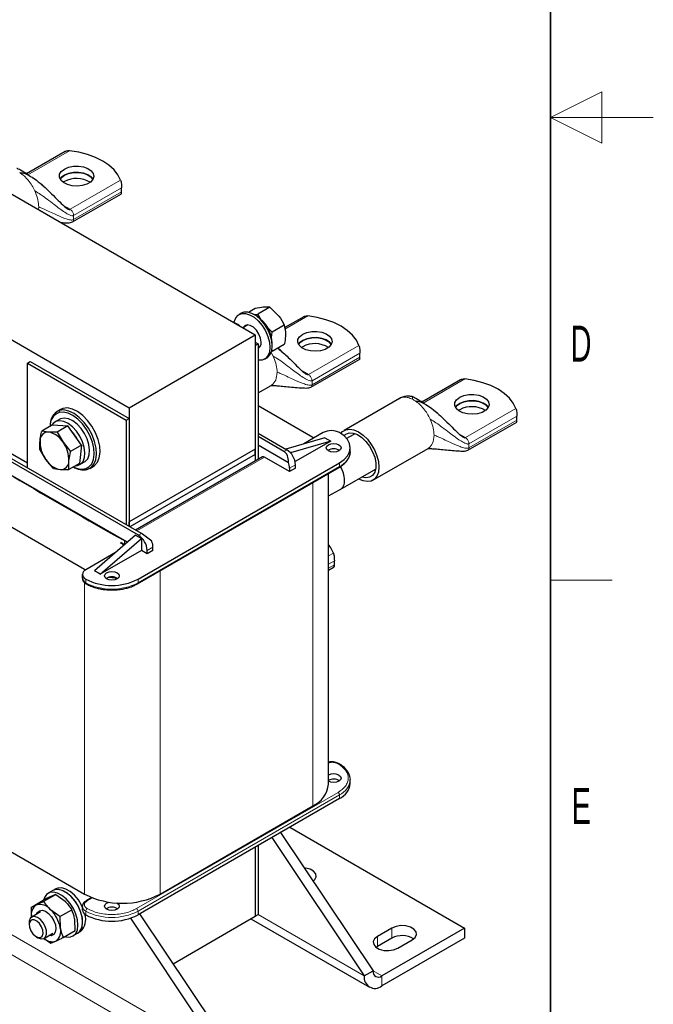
# Model space of a CAD drawing. Header units: millimetres. Extents: x 5 to 418, y 2 to 292.
# Tile 17 of 20: x 356 to 418, y 61 to 157. Entities that reach past the tile are written whole.
import ezdxf

# ---------------------------------------------------------------- set-up
doc = ezdxf.new("R2010")
doc.units = ezdxf.units.MM
doc.layers.add('SLD-0', color=7, linetype='Continuous')
doc.styles.add('SLDTEXTSTYLE0', font='TXT', dxfattribs={"width": 0.605})

msp = doc.modelspace()

# ---------------------------------------------------------------- linework, layer by layer
at = {"color": 7, "linetype": 'Continuous', "lineweight": 25}
for p, q in [((331.191, 153.8598), (379.2743, 126.102)), ((318.9156, 146.7734), (366.9989, 119.0155)), ((360.7865, 143.9447), (357.0115, 141.7654)), ((360.6915, 141.0233), (360.5654, 140.9418)), ((366.2607, 140.0039), (366.2607, 140.4068)), ((361.4941, 137.0854), (366.2393, 139.8247)), ((379.2611, 128.6691), (378.6103, 128.2935)), ((380.6753, 128.7956), (379.5137, 128.125)), ((380.6753, 128.7956), (380.0945, 128.8053)), ((380.6753, 128.7956), (381.5087, 127.9889)), ((377.9112, 128.2009), (377.6849, 128.0703)), ((379.3876, 127.9463), (379.1614, 128.0769)), ((379.1762, 128.0684), (379.5137, 128.125)), ((379.8455, 127.5694), (379.5137, 128.125)), ((383.9795, 127.8703), (382.1323, 126.8039)), ((378.5576, 127.073), (378.0749, 126.7943)), ((380.9279, 126.3658), (380.4236, 126.8539)), ((382.0895, 127.0363), (380.9279, 126.3658)), ((366.9989, 119.0155), (379.2743, 126.102)), ((379.2743, 126.102), (379.2743, 114.997)), ((380.8495, 125.8493), (380.9279, 126.3658)), ((379.2743, 125.3834), (379.5571, 125.2201)), ((379.2743, 125.0568), (379.5571, 125.2201)), ((379.2743, 125.0568), (379.2743, 113.8259)), ((379.5571, 125.2201), (379.5571, 113.9892)), ((379.5571, 124.8787), (379.7575, 124.9944)), ((382.0895, 125.1506), (380.9279, 124.48)), ((380.9289, 125.0152), (380.9289, 125.2765)), ((383.8846, 124.9489), (383.7584, 124.8673)), ((380.1847, 123.74), (380.411, 123.8706)), ((384.6871, 121.0109), (389.4323, 123.7503)), ((389.4538, 123.9295), (389.4538, 124.3324)), ((357.0994, 123.3587), (357.3822, 123.522)), ((357.0994, 113.1683), (357.0994, 123.3587)), ((357.0994, 123.3587), (366.716, 117.8071)), ((357.3822, 123.522), (366.9989, 117.9704)), ((399.2531, 121.7384), (395.4781, 119.5591)), ((379.5571, 120.459), (380.8193, 121.1876)), ((380.8093, 121.1991), (380.859, 121.2121)), ((393.2931, 119.9056), (387.9153, 116.8011)), ((357.0994, 113.6254), (347.7656, 119.0137)), ((360.3078, 118.8469), (359.9684, 118.651)), ((360.5591, 118.9522), (360.3078, 118.8469)), ((366.9989, 119.0155), (366.9989, 107.9106)), ((384.8604, 116.1316), (379.5571, 119.1931)), ((399.1581, 118.817), (399.032, 118.7355)), ((360.2553, 117.8928), (359.8027, 117.6316)), ((366.716, 117.8071), (366.9989, 117.9704)), ((366.9989, 117.9704), (366.9989, 107.4535)), ((404.7273, 117.7976), (404.7273, 118.2005)), ((359.545, 117.3475), (358.4933, 116.7403)), ((359.545, 117.3475), (361.0402, 117.2424)), ((361.0402, 117.2424), (359.9885, 116.6353)), ((362.3564, 115.3664), (361.0402, 117.2424)), ((366.716, 117.8071), (366.716, 107.6168)), ((399.9607, 114.8791), (404.7059, 117.6184)), ((359.1613, 116.6418), (358.4933, 116.7403)), ((359.9885, 116.6353), (359.1613, 116.6418)), ((359.9885, 116.6353), (360.5669, 115.6513)), ((379.5571, 116.5319), (382.329, 114.9318)), ((382.0461, 114.7685), (379.5571, 116.2054)), ((386.0483, 116.099), (382.2341, 114.9866)), ((385.8786, 116.5889), (383.9904, 115.4988)), ((384.9717, 116.0653), (384.8604, 116.1316)), ((386.0483, 116.099), (386.614, 115.7725)), ((388.8052, 116.3911), (388.1617, 116.0196)), ((358.8927, 113.9853), (358.3143, 114.9693)), ((360.5669, 115.6513), (361.3047, 114.7592)), ((362.3564, 115.3664), (361.3047, 114.7592)), ((362.3564, 115.3664), (362.1774, 113.5954)), ((379.2743, 114.997), (366.9989, 107.9106)), ((379.2743, 114.4744), (379.2743, 114.997)), ((379.5571, 115.3889), (382.4981, 113.6911)), ((386.614, 115.7725), (382.6916, 114.6285)), ((386.614, 115.7725), (383.141, 113.7675)), ((388.517, 114.7601), (388.517, 115.1193)), ((390.7151, 111.9512), (396.0928, 115.0557)), ((396.0828, 115.0672), (396.1325, 115.0802)), ((367.904, 106.6044), (354.3275, 114.4419)), ((368.1868, 106.7677), (354.6104, 114.6052)), ((379.2743, 114.4744), (367.0556, 107.4207)), ((379.9794, 114.2329), (367.6173, 107.0965)), ((379.2743, 114.4744), (379.2743, 113.8259)), ((382.6118, 112.8089), (380.1794, 114.2131)), ((359.6304, 113.0933), (358.8927, 113.9853)), ((359.6304, 113.0933), (360.2984, 112.9948)), ((362.1774, 113.5954), (361.1256, 112.9882)), ((362.2025, 113.4746), (362.6551, 113.7358)), ((363.1682, 113.1083), (363.5076, 113.3042)), ((367.8201, 101.8835), (387.4211, 113.199)), ((367.8616, 102.3344), (387.4626, 113.6498)), ((383.1775, 113.1355), (382.6118, 112.8089)), ((382.6118, 113.1355), (382.6118, 112.8089)), ((383.1775, 113.1355), (383.1775, 113.4621)), ((366.8274, 105.9194), (354.6104, 112.9722)), ((360.2984, 112.9948), (361.1256, 112.9882)), ((386.3834, 82.3925), (386.3834, 112.5999)), ((387.5433, 111.0439), (390.805, 112.9269)), ((386.3834, 110.442), (387.4797, 111.0119)), ((351.7961, 109.584), (362.6572, 103.314)), ((366.9989, 107.4535), (366.9989, 107.9106)), ((367.6211, 106.6044), (363.6189, 103.1508)), ((367.6211, 106.6044), (368.1868, 106.2778)), ((364.1846, 102.8242), (368.1868, 106.2778)), ((368.1868, 106.2778), (368.1868, 105.1347)), ((369.3182, 105.1347), (369.3182, 105.4613)), ((365.6769, 104.9266), (362.7704, 103.2488)), ((368.1868, 105.1347), (364.1846, 102.8242)), ((368.7525, 104.8081), (368.1868, 105.1347)), ((369.3182, 105.1347), (368.7525, 104.8081)), ((368.7525, 104.8081), (368.7525, 105.1347)), ((386.3834, 103.2229), (386.9433, 103.5461)), ((386.9648, 103.7253), (386.9648, 104.1282)), ((362.4423, 102.7916), (362.4423, 102.4323)), ((362.6572, 103.314), (362.7721, 103.2497)), ((364.1846, 102.8242), (363.6189, 103.1508)), ((367.8201, 101.8835), (367.8177, 101.8822)), ((388.517, 82.4577), (388.517, 82.817)), ((387.4626, 80.9882), (367.8616, 69.6728)), ((370.0112, 71.6975), (384.8604, 80.2698)), ((351.7961, 77.9675), (362.6572, 71.6975)), ((381.7293, 77.6784), (390.7294, 64.2254)), ((382.6383, 78.2032), (399.6389, 68.3889)), ((380.8808, 77.1886), (389.8809, 63.7355)), ((379.2743, 76.2612), (379.2743, 69.532)), ((379.5571, 76.4244), (379.5571, 69.6953)), ((384.9132, 72.9607), (384.8602, 72.9984)), ((359.5764, 72.036), (359.1239, 71.7747)), ((359.8593, 72.1993), (359.5764, 72.036)), ((357.4848, 70.4379), (358.6464, 71.1085)), ((358.7027, 70.9911), (359.8643, 71.6617)), ((359.8643, 71.6617), (360.7661, 70.992)), ((363.3634, 71.3564), (362.8118, 71.038)), ((357.5123, 69.4786), (357.4848, 70.4379)), ((358.3744, 69.9564), (357.5215, 69.4641)), ((360.2537, 69.5059), (359.3519, 70.1756)), ((360.2537, 69.5059), (361.4153, 70.1765)), ((362.4423, 70.4892), (362.4429, 70.5095)), ((362.4423, 70.4892), (362.4423, 70.1299)), ((360.2537, 69.5059), (360.294, 68.4138)), ((361.7486, 68.1381), (361.7083, 69.2302)), ((376.1913, 55.8327), (367.1464, 69.3527)), ((377.0398, 56.3225), (368.0397, 69.7756)), ((371.2873, 64.9212), (379.2743, 69.532)), ((378.854, 69.2894), (390.378, 62.6367)), ((379.2743, 69.532), (379.5571, 69.6953)), ((357.2729, 68.9147), (357.2729, 68.7143)), ((360.587, 67.4675), (361.7486, 68.1381)), ((361.9762, 67.8789), (362.2591, 68.0422)), ((392.5679, 68.3889), (391.1537, 67.5725)), ((399.6389, 68.3889), (391.5779, 63.7354)), ((399.6389, 68.3889), (399.6389, 67.409)), ((357.9478, 67.5452), (358.1213, 67.445)), ((358.7214, 67.3856), (359.5743, 67.8779)), ((358.7224, 67.3862), (359.3691, 66.9143)), ((361.5237, 67.6177), (361.9762, 67.8789)), ((392.5679, 67.409), (391.1537, 66.5926)), ((399.6389, 67.409), (391.5779, 62.7555)), ((393.1336, 66.4295), (394.5478, 67.2459)), ((391.1537, 66.5926), (391.0302, 66.5111)), ((389.8809, 63.7355), (390.7294, 64.2254))]:
    msp.add_line(p, q, dxfattribs=at)
at = {"color": 7, "linetype": 'Continuous', "lineweight": 18}
for p, q in [((361.2057, 144.0199), (357.1499, 141.6786)), ((361.2478, 138.3185), (366.1649, 141.157)), ((357.889, 139.9575), (357.8244, 140.104)), ((366.2607, 140.4068), (361.5966, 137.7143)), ((366.2607, 140.0039), (361.5966, 137.3114)), ((358.157, 138.2927), (358.2025, 138.5419)), ((360.6246, 138.6782), (361.2478, 138.3185)), ((361.5741, 137.8699), (361.5966, 137.7143)), ((361.5966, 137.7143), (361.5966, 137.3114)), ((384.3988, 127.9455), (382.16, 126.6531)), ((384.4409, 122.244), (389.3579, 125.0826)), ((381.0175, 124.0296), (380.8229, 124.3888)), ((381.0821, 123.8831), (381.0175, 124.0296)), ((389.4538, 124.3324), (384.7897, 121.6398)), ((389.4538, 123.9295), (384.7897, 121.237)), ((383.8177, 122.6038), (384.4409, 122.244)), ((384.7671, 121.7955), (384.7897, 121.6398)), ((399.6723, 121.8136), (395.6165, 119.4723)), ((384.7897, 121.6398), (384.7897, 121.237)), ((360.5591, 118.9522), (360.2197, 118.7563)), ((399.7144, 116.1122), (404.6315, 118.9507)), ((360.174, 118.5471), (360.2197, 118.7563)), ((396.3556, 117.7512), (396.291, 117.8977)), ((404.7273, 118.2005), (400.0632, 115.508)), ((404.7273, 117.7976), (400.0632, 115.1051)), ((399.0912, 116.4719), (399.7144, 116.1122)), ((400.0407, 115.6636), (400.0632, 115.508)), ((400.0632, 115.508), (400.0632, 115.1051)), ((380.1794, 114.2131), (367.7345, 107.0288)), ((382.329, 114.9318), (382.0461, 114.7685)), ((362.7364, 113.0815), (362.9169, 113.003)), ((387.4626, 113.2905), (367.8616, 101.9751)), ((383.1775, 113.4621), (382.6118, 113.1355)), ((387.4626, 113.6498), (387.4626, 113.2905)), ((384.8604, 111.7207), (384.8604, 80.2698)), ((367.904, 106.6044), (368.1868, 106.7677)), ((366.1849, 105.7584), (366.1849, 105.9217)), ((366.5334, 105.7283), (366.5334, 106.0875)), ((366.5762, 105.7027), (366.5334, 105.7283)), ((369.3182, 105.4613), (368.7525, 105.1347)), ((386.3834, 104.5982), (386.8689, 104.8784)), ((386.9648, 104.1282), (386.3834, 103.7926)), ((386.9648, 103.7253), (386.3834, 103.3898)), ((362.6572, 103.314), (362.6572, 103.1724)), ((370.0112, 103.1484), (370.0112, 71.6975)), ((362.6572, 102.0066), (362.6572, 71.6975)), ((362.7704, 102.3344), (362.7704, 101.9751)), ((367.8616, 101.9751), (367.8616, 102.3344)), ((376.1913, 55.8327), (307.4605, 95.5101)), ((375.3427, 54.363), (306.612, 94.0404)), ((387.3211, 81.5924), (367.7201, 70.277)), ((367.8616, 70.032), (387.4626, 81.3474)), ((387.4626, 81.3474), (387.4626, 80.9882)), ((362.9118, 71.0281), (363.433, 71.3289)), ((362.7704, 69.6728), (362.7704, 70.032)), ((367.8616, 69.6728), (367.8616, 70.032)), ((379.5571, 69.6953), (389.8809, 63.7355)), ((392.5679, 68.3889), (392.5679, 67.409)), ((391.1537, 67.5725), (391.1537, 66.5926)), ((390.7294, 64.2252), (391.5779, 63.7354)), ((391.5779, 63.7354), (391.5779, 62.7555))]:
    msp.add_line(p, q, dxfattribs=at)
at = {"color": 7, "linetype": 'Continuous', "lineweight": 25, "flags": 128}
for points in [[(366.1649, 141.157), (365.9105, 141.6716), (365.53, 142.1596), (365.0313, 142.6107), (364.4251, 143.0155), (363.7238, 143.3655), (362.9424, 143.6534), (362.0971, 143.8731), (361.2057, 144.0199)], [(360.6915, 142.2318), (361.0945, 142.4035), (361.5671, 142.4989), (362.0676, 142.5097), (362.5513, 142.4349), (362.9753, 142.2811), (363.302, 142.062), (363.5022, 141.797), (363.5583, 141.5097), (363.4652, 141.2257), (363.2312, 140.9701), (362.8771, 140.7657), (362.4343, 140.6306), (361.9423, 140.5768), (361.4447, 140.6092), (360.9857, 140.7248), (360.6061, 140.9134), (360.3397, 141.1582), (360.21, 141.4374), (360.2288, 141.7263), (360.3942, 141.9992), (360.6915, 142.2318)], [(363.4763, 141.2447), (363.302, 141.4594), (362.9753, 141.6785), (362.5513, 141.8323), (362.0676, 141.9071), (361.5671, 141.8963), (361.0945, 141.8008), (360.6915, 141.6292)], [(360.6915, 141.6259), (361.0945, 141.7976), (361.5671, 141.8931), (362.0676, 141.9039), (362.5513, 141.8291), (362.9753, 141.6752), (363.302, 141.4561), (363.4754, 141.2431)], [(360.6915, 141.6292), (360.3942, 141.3966), (360.2826, 141.2447)], [(360.2835, 141.2431), (360.3942, 141.3933), (360.6915, 141.6259)], [(377.2001, 127.2993), (377.2184, 127.3845), (377.3696, 127.7574), (377.6117, 128.0227), (377.9306, 128.1648), (378.308, 128.1757), (378.7218, 128.0546), (379.1479, 127.8086), (379.5617, 127.4519), (379.9391, 127.0054), (380.258, 126.4949), (380.5001, 125.9502), (380.6512, 125.4028), (380.7026, 124.8846), (380.6512, 124.4257), (380.5001, 124.0528), (380.258, 123.7876), (379.9391, 123.6454), (379.5617, 123.6346), (379.5571, 123.6352)], [(380.411, 123.8706), (380.4843, 123.9182), (380.7264, 124.1835), (380.8775, 124.5564), (380.9289, 125.0152), (380.8775, 125.5334), (380.7264, 126.0808), (380.4843, 126.6256), (380.1653, 127.136), (379.788, 127.5826), (379.3742, 127.9392), (378.948, 128.1852), (378.5343, 128.3063), (378.1569, 128.2955), (377.9112, 128.2009)], [(389.3579, 125.0826), (389.1035, 125.5972), (388.723, 126.0852), (388.2244, 126.5363), (387.6181, 126.9411), (386.9169, 127.2911), (386.1354, 127.579), (385.2902, 127.7986), (384.3988, 127.9455)], [(377.7399, 126.9878), (377.5747, 127.0979), (377.3014, 127.2409)], [(379.8399, 125.3826), (379.7854, 125.7716), (379.6282, 126.1767), (379.3874, 126.549), (379.092, 126.8437), (378.7777, 127.0252), (378.4823, 127.0715), (378.2415, 126.9772), (378.1122, 126.8158)], [(383.8846, 126.1574), (384.2875, 126.329), (384.7602, 126.4245), (385.2606, 126.4353), (385.7444, 126.3605), (386.1684, 126.2067), (386.495, 125.9876), (386.6953, 125.7226), (386.7514, 125.4353), (386.6583, 125.1513), (386.4243, 124.8957), (386.0702, 124.6912), (385.6274, 124.5562), (385.1354, 124.5024), (384.6377, 124.5348), (384.1787, 124.6504), (383.7991, 124.839), (383.5327, 125.0837), (383.4031, 125.363), (383.4218, 125.6519), (383.5872, 125.9248), (383.8846, 126.1574)], [(383.8846, 125.5548), (383.5872, 125.3222), (383.4757, 125.1703)], [(383.4766, 125.1686), (383.5872, 125.3189), (383.8846, 125.5515)], [(386.6694, 125.1703), (386.495, 125.385), (386.1684, 125.6041), (385.7444, 125.7579), (385.2606, 125.8327), (384.7602, 125.8219), (384.2875, 125.7264), (383.8846, 125.5548)], [(383.8846, 125.5515), (384.2875, 125.7232), (384.7602, 125.8186), (385.2606, 125.8295), (385.7444, 125.7546), (386.1684, 125.6008), (386.495, 125.3817), (386.6685, 125.1686)], [(404.6315, 118.9507), (404.3771, 119.4653), (403.9966, 119.9533), (403.498, 120.4044), (402.8917, 120.8092), (402.1904, 121.1592), (401.409, 121.4471), (400.5637, 121.6668), (399.6723, 121.8136)], [(399.1581, 120.0255), (399.5611, 120.1972), (400.0338, 120.2926), (400.5342, 120.3034), (401.0179, 120.2286), (401.4419, 120.0748), (401.7686, 119.8557), (401.9688, 119.5907), (402.0249, 119.3034), (401.9318, 119.0194), (401.6978, 118.7638), (401.3437, 118.5594), (400.901, 118.4243), (400.4089, 118.3705), (399.9113, 118.4029), (399.4523, 118.5185), (399.0727, 118.7071), (398.8063, 118.9519), (398.6767, 119.2311), (398.6954, 119.52), (398.8608, 119.7929), (399.1581, 120.0255)], [(362.9169, 113.003), (363.2874, 113.1882), (363.5717, 113.5085), (363.7555, 113.9476), (363.8297, 114.4836), (363.7904, 115.0896), (363.6398, 115.7352), (363.3852, 116.3881), (363.0396, 117.0155), (362.6201, 117.5859), (362.148, 118.0707), (361.6467, 118.4457), (361.1416, 118.692), (360.6578, 118.7973), (360.2197, 118.7563)], [(363.5076, 113.3042), (363.6268, 113.3842), (363.9111, 113.7044), (364.095, 114.1435), (364.1691, 114.6795), (364.1299, 115.2856), (363.9792, 115.9312), (363.7246, 116.584), (363.379, 117.2114), (362.9595, 117.7818), (362.4874, 118.2667), (361.9861, 118.6417), (361.481, 118.888), (360.9972, 118.9933), (360.5591, 118.9522)], [(399.1581, 119.4229), (398.8608, 119.1903), (398.7492, 119.0384)], [(398.7501, 119.0368), (398.8608, 119.187), (399.1581, 119.4196)], [(401.943, 119.0384), (401.7686, 119.2531), (401.4419, 119.4722), (401.0179, 119.626), (400.5342, 119.7008), (400.0338, 119.69), (399.5611, 119.5945), (399.1581, 119.4229)], [(399.1581, 119.4196), (399.5611, 119.5913), (400.0338, 119.6868), (400.5342, 119.6976), (401.0179, 119.6228), (401.4419, 119.4689), (401.7686, 119.2498), (401.942, 119.0368)], [(362.7364, 113.0815), (363.0883, 113.2575), (363.3584, 113.5617), (363.533, 113.9789), (363.6035, 114.4881), (363.5662, 115.0638), (363.4231, 115.6772), (363.1812, 116.2974), (362.8529, 116.8934), (362.4544, 117.4353), (362.0058, 117.8959), (361.5297, 118.2521), (361.0498, 118.4861), (360.5902, 118.5861), (360.174, 118.5471)], [(362.6551, 113.7358), (362.7293, 113.7843), (362.9681, 114.0531), (363.1117, 114.4325), (363.1513, 114.8987), (363.0843, 115.4225), (362.915, 115.9709), (362.6539, 116.5095), (362.3175, 117.0043), (361.9269, 117.4244), (361.5067, 117.7434), (361.0832, 117.9411), (360.6831, 118.0052), (360.3316, 117.9316), (360.2553, 117.8928)], [(361.7734, 113.3622), (361.958, 113.3819), (362.2768, 113.5231), (362.5155, 113.7918), (362.6592, 114.1713), (362.6988, 114.6375), (362.6318, 115.1613), (362.4624, 115.7097), (362.2014, 116.2482), (361.865, 116.7431), (361.4744, 117.1632), (361.0542, 117.4821), (360.6307, 117.6798), (360.2306, 117.7439), (359.879, 117.6704), (359.598, 117.4638), (359.4908, 117.3162)], [(387.5984, 116.506), (387.7673, 116.6953), (388.0808, 116.8763), (388.4562, 116.932), (388.8747, 116.8595), (389.3152, 116.6625), (389.7558, 116.3508), (390.1743, 115.9402), (390.5497, 115.4511), (390.8632, 114.9081), (391.099, 114.3384), (391.2455, 113.7706), (391.2951, 113.2332), (391.2455, 112.7531), (391.099, 112.3544), (390.8632, 112.0571), (390.5497, 111.876), (390.1743, 111.8204), (389.7558, 111.8928), (389.3353, 112.0784)], [(387.4626, 113.6498), (387.9103, 113.9647), (388.2429, 114.324), (388.4478, 114.7139), (388.517, 115.1193), (388.4478, 115.5248), (388.2429, 115.9146), (387.9103, 116.2739), (387.4626, 116.5889)], [(387.904, 116.2793), (388.0781, 116.4318), (388.4059, 116.5557), (388.7908, 116.5427), (389.2087, 116.3935), (389.6332, 116.1176), (390.0378, 115.7322), (390.397, 115.2617), (390.6882, 114.7355), (390.8931, 114.1867), (390.9989, 113.6498), (390.9989, 113.1586), (390.8931, 112.7439), (390.6882, 112.4317), (390.397, 112.2417), (390.0378, 112.1859), (389.6518, 112.2611)], [(389.0305, 116.4725), (388.8398, 116.4097), (388.8052, 116.3911)], [(387.406, 115.4132), (387.5621, 115.2784), (387.6169, 115.1193), (387.5621, 114.9603), (387.406, 114.8254), (387.1724, 114.7353), (386.8969, 114.7037), (386.6213, 114.7353), (386.3878, 114.8254), (386.2317, 114.9603), (386.1769, 115.1193), (386.2317, 115.2784), (386.3878, 115.4132), (386.6213, 115.5033), (386.8969, 115.535), (387.1724, 115.5033), (387.406, 115.4132)], [(390.805, 112.9269), (390.9021, 112.9951), (390.9882, 113.0813)], [(386.8689, 104.8784), (386.6145, 105.393), (386.3834, 105.711)], [(364.8069, 102.367), (364.6508, 102.5019), (364.596, 102.661), (364.6508, 102.82), (364.8069, 102.9549), (365.0404, 103.045), (365.316, 103.0766), (365.5915, 103.045), (365.8251, 102.9549), (365.9812, 102.82), (366.036, 102.661), (365.9812, 102.5019), (365.8251, 102.367), (365.5915, 102.2769), (365.316, 102.2453), (365.0404, 102.2769), (364.8069, 102.367)], [(365.0584, 102.5265), (365.881, 102.4462), (365.9299, 102.4438)], [(387.406, 83.2742), (387.5621, 83.1394), (387.6169, 82.9803), (387.5621, 82.8212), (387.406, 82.6864), (387.1724, 82.5963), (386.8969, 82.5646), (386.6213, 82.5963), (386.3878, 82.6864), (386.3834, 82.6889)], [(384.8947, 72.947), (385.0686, 73.1091), (385.1944, 73.3802), (385.152, 73.6598), (384.9466, 73.9142), (384.6027, 74.1127), (384.1621, 74.2313), (384.024, 74.2484)], [(361.2079, 67.5131), (361.5404, 67.6276), (361.7964, 67.8721), (361.9599, 68.2312), (362.0206, 68.6824), (361.9747, 69.1972), (361.825, 69.7434), (361.581, 70.2867), (361.2581, 70.7928), (360.8764, 71.2301), (360.46, 71.571), (360.035, 71.794), (359.6282, 71.8853), (359.2651, 71.839), (358.9685, 71.6581), (358.7571, 71.3538), (358.6894, 71.1672)], [(361.9762, 67.8789), (361.9929, 67.8888), (362.2489, 68.1333), (362.4124, 68.4924), (362.4731, 68.9436), (362.4272, 69.4585), (362.2776, 70.0047), (362.0336, 70.5479), (361.7106, 71.0541), (361.3289, 71.4913), (360.9125, 71.8322), (360.4876, 72.0553), (360.0808, 72.1465), (359.7177, 72.1002), (359.5764, 72.036)], [(361.9762, 67.8789), (362.2092, 68.0802), (362.3903, 68.4201), (362.4701, 68.8566), (362.4433, 69.3623), (362.3119, 69.9054), (362.0839, 70.4518), (361.7739, 70.967), (361.4011, 71.4189), (360.989, 71.7789), (360.5636, 72.0245), (360.1516, 72.1402), (359.7788, 72.1187), (359.5764, 72.036)], [(362.4423, 70.4577), (362.3668, 70.615), (362.0567, 71.1303), (361.6839, 71.5822), (361.2719, 71.9422), (360.8465, 72.1878), (360.4345, 72.3035), (360.0617, 72.282), (359.8593, 72.1993)], [(364.8069, 70.228), (364.6508, 70.3628), (364.596, 70.5219), (364.6508, 70.681), (364.8069, 70.8158), (365.0404, 70.9059), (365.0584, 70.91)], [(357.9911, 69.7352), (358.0717, 69.906), (358.2696, 70.0766)], [(358.2696, 70.0766), (358.5369, 70.1174), (358.8446, 70.0241), (359.1593, 69.8068), (359.447, 69.4891), (359.6764, 69.1053), (359.8227, 68.6971), (359.8701, 68.3087), (359.8134, 67.9822), (359.6588, 67.7529), (359.4229, 67.6458), (359.191, 67.6567)], [(365.7899, 70.8348), (365.8251, 70.8158), (365.9812, 70.681), (366.036, 70.5219), (365.9812, 70.3628), (365.8251, 70.228), (365.5915, 70.1379), (365.316, 70.1063), (365.0404, 70.1379), (364.8069, 70.228)], [(358.8716, 67.5338), (358.962, 67.8055), (358.951, 68.1519), (358.84, 68.5312), (358.6423, 68.8977), (358.3818, 69.2071), (358.0898, 69.4222), (357.8017, 69.517), (357.5522, 69.4801), (357.3713, 69.3158), (357.2809, 69.0441), (357.2729, 68.9147)], [(358.5447, 67.6158), (358.62, 67.8638), (358.593, 68.1819), (358.4678, 68.5218), (358.2634, 68.8316), (358.011, 69.0643), (357.749, 69.1843), (357.5173, 69.1735), (357.3512, 69.0334), (357.2759, 68.7855), (357.3029, 68.4674), (357.4281, 68.1275), (357.6324, 67.8177), (357.8848, 67.585), (358.1468, 67.465), (358.3785, 67.4758), (358.5447, 67.6158)], [(394.5478, 67.2459), (394.8266, 67.4758), (394.9525, 67.747), (394.9101, 68.0266), (394.7046, 68.281), (394.3608, 68.4794), (393.9202, 68.5981), (393.4358, 68.6225), (392.9662, 68.5499), (392.5679, 68.3889)], [(358.1213, 67.445), (358.1531, 67.4274), (358.4412, 67.3326), (358.6907, 67.3696), (358.8716, 67.5338)], [(360.7403, 67.556), (360.8199, 67.5357), (361.2079, 67.5131)], [(391.1537, 67.5725), (390.8748, 67.3426), (390.7489, 67.0714), (390.7913, 66.7918), (390.9968, 66.5374), (391.3406, 66.339), (391.7813, 66.2203), (392.2656, 66.1959), (392.7353, 66.2685), (393.1336, 66.4295)]]:
    msp.add_lwpolyline(points, dxfattribs=at)
at = {"color": 7, "linetype": 'Continuous', "lineweight": 25}
for centre, radius, start, end in [((361.873, 138.848), 2.4754, 57.759079, 118.507643), ((377.6241, 125.1484), 3.3073, 2.218958, 57.775666), ((379.2427, 125.3012), 0.6028, 301.440653, 7.762385), ((385.066, 122.7736), 2.4754, 57.759079, 118.507643), ((400.3396, 116.6417), 2.4754, 57.759079, 118.507643), ((360.8703, 117.3263), 1.5711, 114.466522, 185.127553), ((360.6559, 117.2881), 1.3481, 110.947593, 183.246957), ((359.1273, 115.8389), 0.8037, 87.575965, 182.140148), ((358.7519, 114.5682), 2.1137, 30.825927, 78.83249), ((359.3494, 114.6046), 2.9319, 26.473535, 43.631338), ((386.6706, 115.0604), 1.7215, 62.609672, 117.390328), ((361.1894, 115.7018), 2.8673, 177.861212, 216.773532), ((358.2702, 113.9348), 2.8673, 357.861212, 36.773532), ((386.8969, 114.0008), 1.0239, 56.848655, 123.151345), ((380.0622, 114.0496), 0.2012, 54.382423, 114.307119), ((381.3352, 113.3782), 1.8442, 2.605478, 57.394522), ((360.7078, 115.0684), 2.1137, 210.825927, 258.83249), ((360.3324, 113.7978), 0.8037, 267.575965, 2.140148), ((362.5629, 114.7729), 1.805, 236.547697, 281.311567), ((362.4005, 114.7009), 1.6539, 240.757363, 281.718023), ((381.0498, 113.1053), 1.5623, 1.108153, 22.021162), ((387.3674, 113.2784), 0.0959, 304.056351, 7.25583), ((385.0764, 111.8594), 2.8829, 1.99135, 29.953287), ((538.5046, 416.4982), 354.8645, 238.992356, 241.013021), ((387.0406, 111.8275), 0.9265, 298.228852, 8.198623), ((366.9103, 105.0509), 1.8442, 2.605478, 57.394522), ((366.3212, 105.6531), 0.4835, 25.304749, 63.958402), ((367.7562, 105.4311), 1.5623, 1.108153, 22.021162), ((362.9439, 102.7916), 0.489, 110.783421, 249.216579), ((365.316, 101.5424), 1.0239, 56.848655, 123.151345), ((363.0029, 102.4882), 0.5633, 185.694799, 245.625342), ((362.864, 101.9626), 0.0944, 172.40074, 239.472525), ((365.316, 107.2473), 5.5333, 242.609672, 297.390328), ((387.38, 84.2855), 0.1015, 67.363601, 125.47047), ((386.897, 82.3231), 1.0787, 61.848342, 118.432601), ((383.847, 82.6047), 2.5453, 293.462125, 355.217734), ((386.8953, 81.8475), 1.0368, 57.205462, 119.581187), ((386.7153, 82.6374), 1.8106, 294.374658, 354.305201), ((366.3342, 78.755), 7.9579, 242.480539, 297.519461), ((358.5769, 69.7252), 1.1005, 123.628911, 194.110802), ((358.2988, 69.3364), 1.3466, 38.551575, 104.243081), ((357.0735, 67.8244), 3.274, 10.371053, 45.901225), ((363.0029, 70.1858), 0.5633, 185.694799, 245.625342), ((365.316, 69.4033), 1.0239, 56.848655, 123.151345), ((361.1806, 69.2143), 1.5927, 312.618956, 18.703607), ((365.316, 74.5857), 5.5333, 242.609672, 297.390328), ((359.2114, 68.06), 1.139, 304.207878, 18.098206), ((359.5013, 68.2156), 1.1522, 226.57221, 287.706708), ((393.5501, 65.5777), 2.0782, 57.351721, 118.20711), ((391.2467, 64.1415), 0.5241, 170.785963, 309.203285), ((390.9154, 63.5677), 1.0481, 170.785963, 309.203285)]:
    msp.add_arc(centre, radius, start, end, dxfattribs=at)
at = {"color": 7, "linetype": 'Continuous', "lineweight": 18}
for centre, radius, start, end in [((393.3722, 117.4789), 2.6382, 56.883634, 63.121743), ((386.7153, 114.9397), 1.8106, 294.374658, 354.305201), ((543.6819, 425.35), 365.4308, 240.94035, 241.002847), ((366.672, 105.7251), 0.1386, 178.685706, 201.573841), ((365.316, 106.8881), 5.5333, 242.609672, 297.390328), ((367.7664, 101.963), 0.0959, 304.056351, 7.25583), ((386.7124, 83.0001), 1.8149, 294.413458, 353.861293), ((387.1555, 81.3335), 0.3074, 2.605478, 57.394522), ((362.8531, 70.946), 0.1009, 54.424088, 113.830278), ((363.0029, 70.5451), 0.5633, 185.694799, 245.625342), ((363.0774, 70.0181), 0.3074, 122.605478, 177.394522), ((365.316, 74.945), 5.5333, 242.609672, 297.390328), ((367.5545, 70.0181), 0.3074, 2.605478, 57.394522)]:
    msp.add_arc(centre, radius, start, end, dxfattribs=at)
at = {"color": 7, "linetype": 'Continuous', "lineweight": 25}
for centre, major_axis, ratio, start_param, end_param in [((381.4804, 113.4621), (0.4365, 1.3637), 0.6758568, 5.0903242, 6.1375218), ((368.7525, 106.1144), (1.011, -0.7989), 0.1669635, 1.2427733, 2.2899709)]:
    msp.add_ellipse(centre, major_axis=major_axis, ratio=ratio, start_param=start_param, end_param=end_param, dxfattribs=at)
for points, knots in [([(360.7879, 143.9425), (360.7941, 143.9469), (360.8436, 143.9834), (360.9777, 144.019), (361.1164, 144.0297), (361.1969, 144.0209), (361.2057, 144.0199)], [0, 0, 0, 0, 0.0567091, 0.4606694, 0.94061556, 1, 1, 1, 1]), ([(357.3143, 141.5684), (357.2417, 141.6175), (356.9467, 141.8173), (356.5743, 142.0392), (356.2489, 142.2121), (356.1322, 142.2702), (356.0897, 142.2865), (356.0738, 142.2925)], [0, 0, 0, 0, 0.1766662, 0.7178212, 0.9014698, 0.9633583, 1, 1, 1, 1]), ([(356.3469, 141.8949), (356.5231, 141.8669), (356.9081, 141.8058), (357.4483, 141.5125), (358.2894, 140.933), (359.113, 140.1599), (359.9296, 139.3406), (360.48, 138.7954), (360.8706, 138.4447), (361.1053, 138.3139), (361.2015, 138.3004), (361.2333, 138.3128), (361.2478, 138.3185)], [0, 0, 0, 0, 0.0781873, 0.1708317, 0.2772004, 0.5569125, 0.7122597, 0.8466211, 0.9455832, 0.9812747, 0.9914567, 1, 1, 1, 1]), ([(358.6974, 140.5351), (358.5799, 140.6384), (358.4224, 140.7769), (358.2495, 140.9032), (358.2057, 140.9353)], [0, 0, 0, 0, 0.746154, 1, 1, 1, 1]), ([(366.1649, 141.157), (366.181, 141.1025), (366.2126, 140.9962), (366.2405, 140.7912), (366.255, 140.6098), (366.2601, 140.486), (366.2606, 140.4267), (366.2607, 140.4068)], [0, 0, 0, 0, 0.2906328, 0.566936, 0.7571516, 0.918378, 1, 1, 1, 1]), ([(366.2371, 139.8294), (366.2386, 139.8283), (366.2473, 139.8216), (366.2545, 139.8634), (366.2602, 139.9304), (366.2606, 139.9854), (366.2607, 140.0039)], [0, 0, 0, 0, 0.0817812, 0.4850924, 0.8269381, 1, 1, 1, 1]), ([(360.3391, 137.033), (360.5674, 137.0195), (360.8886, 137.0005), (361.2811, 137.0091), (361.4298, 137.0624), (361.4942, 137.0854)], [0, 0, 0, 0, 0.582587, 0.8192036, 1, 1, 1, 1]), ([(380.0945, 128.8053), (380.0776, 128.8037), (379.837, 128.7813), (379.5386, 128.7232), (379.2611, 128.6691)], [0, 0, 0, 0, 0.0702006, 1, 1, 1, 1]), ([(381.5087, 127.9889), (381.5254, 127.9679), (381.7623, 127.6699), (381.9319, 127.3416), (382.0895, 127.0363)], [0, 0, 0, 0, 0.0702006, 1, 1, 1, 1]), ([(383.981, 127.868), (383.9871, 127.8725), (384.0367, 127.9089), (384.1708, 127.9446), (384.3095, 127.9553), (384.3899, 127.9465), (384.3988, 127.9455)], [0, 0, 0, 0, 0.0567091, 0.4606694, 0.9406156, 1, 1, 1, 1]), ([(382.0895, 127.0363), (382.1405, 126.8308), (382.2079, 126.5589), (382.2143, 126.2435), (382.2158, 126.1664)], [0, 0, 0, 0, 0.7556342, 1, 1, 1, 1]), ([(382.2158, 126.1664), (382.2005, 125.9107), (382.1807, 125.5801), (382.1064, 125.23), (382.0895, 125.1506)], [0, 0, 0, 0, 0.7730974, 1, 1, 1, 1]), ([(380.9279, 124.48), (380.9089, 124.5383), (380.8834, 124.6166), (380.8745, 124.7082), (380.8722, 124.7317)], [0, 0, 0, 0, 0.7436401, 1, 1, 1, 1]), ([(381.4734, 124.7949), (381.8162, 124.5025), (382.4067, 123.999), (383.1211, 123.2649), (383.6733, 122.7212), (384.0636, 122.3702), (384.2983, 122.2395), (384.3946, 122.226), (384.4264, 122.2384), (384.4409, 122.244)], [0, 0, 0, 0, 0.3267817, 0.5628131, 0.7669591, 0.9173202, 0.9715492, 0.9870194, 1, 1, 1, 1]), ([(381.8905, 124.4607), (381.7735, 124.5644), (381.6419, 124.6811), (381.4974, 124.7877), (381.4814, 124.7995)], [0, 0, 0, 0, 0.888865, 1, 1, 1, 1]), ([(389.3579, 125.0826), (389.3741, 125.0281), (389.4056, 124.9218), (389.4335, 124.7168), (389.448, 124.5354), (389.4532, 124.4115), (389.4536, 124.3523), (389.4538, 124.3324)], [0, 0, 0, 0, 0.2906328, 0.566936, 0.7571516, 0.918378, 1, 1, 1, 1]), ([(389.4301, 123.7549), (389.4316, 123.7538), (389.4404, 123.7472), (389.4476, 123.7889), (389.4532, 123.8559), (389.4536, 123.911), (389.4538, 123.9295)], [0, 0, 0, 0, 0.08178117, 0.48509238, 0.82693814, 1, 1, 1, 1]), ([(399.2546, 121.7362), (399.2607, 121.7406), (399.3102, 121.7771), (399.4444, 121.8127), (399.5831, 121.8234), (399.6635, 121.8146), (399.6723, 121.8136)], [0, 0, 0, 0, 0.0567091, 0.4606694, 0.9406156, 1, 1, 1, 1]), ([(380.7836, 121.1651), (380.7853, 121.1644), (380.7887, 121.1629), (380.8806, 121.1701), (381.1047, 121.1703), (381.5218, 121.1456), (382.3549, 121.0684), (383.2731, 120.967), (384.0794, 120.9265), (384.4742, 120.9346), (384.6229, 120.9879), (384.6873, 121.011)], [0, 0, 0, 0, 0.0498345, 0.1004666, 0.1494542, 0.2608439, 0.3955358, 0.728809, 0.8874022, 0.9512299, 1, 1, 1, 1]), ([(394.5404, 120.0862), (394.5337, 120.0883), (394.5199, 120.0924), (394.4832, 120.1007), (394.4373, 120.1093), (394.3577, 120.1217), (394.2345, 120.1338), (393.9962, 120.1339), (393.6724, 120.0899), (393.4382, 119.9772), (393.3171, 119.919)], [0, 0, 0, 0, 0.0314814, 0.0641747, 0.1005622, 0.1421332, 0.2428949, 0.3679408, 0.6732543, 1, 1, 1, 1]), ([(395.7809, 119.3621), (395.7083, 119.4112), (395.4133, 119.611), (395.0409, 119.8329), (394.7155, 120.0058), (394.5988, 120.0639), (394.5563, 120.0802), (394.5404, 120.0862)], [0, 0, 0, 0, 0.1766662, 0.7178212, 0.9014698, 0.9633583, 1, 1, 1, 1]), ([(394.8136, 119.6886), (394.9898, 119.6606), (395.3747, 119.5995), (395.9149, 119.3062), (396.756, 118.7267), (397.5796, 117.9536), (398.3962, 117.1343), (398.9466, 116.5891), (399.3372, 116.2384), (399.5719, 116.1076), (399.6681, 116.0941), (399.6999, 116.1065), (399.7144, 116.1122)], [0, 0, 0, 0, 0.0781873, 0.1708317, 0.2772004, 0.5569125, 0.7122597, 0.8466211, 0.9455832, 0.9812747, 0.9914567, 1, 1, 1, 1]), ([(404.6315, 118.9507), (404.6477, 118.8962), (404.6792, 118.7899), (404.7071, 118.5849), (404.7216, 118.4035), (404.7268, 118.2797), (404.7272, 118.2204), (404.7273, 118.2005)], [0, 0, 0, 0, 0.2906328, 0.566936, 0.7571516, 0.918378, 1, 1, 1, 1]), ([(397.164, 118.3288), (397.0465, 118.4321), (396.8891, 118.5706), (396.7162, 118.6969), (396.6723, 118.729)], [0, 0, 0, 0, 0.746154, 1, 1, 1, 1]), ([(404.7037, 117.6231), (404.7052, 117.622), (404.7139, 117.6153), (404.7211, 117.6571), (404.7268, 117.7241), (404.7272, 117.7791), (404.7273, 117.7976)], [0, 0, 0, 0, 0.0817812, 0.4850924, 0.8269381, 1, 1, 1, 1]), ([(358.3241, 115.8088), (358.3557, 116.0382), (358.3976, 116.3421), (358.4744, 116.6618), (358.4933, 116.7403)], [0, 0, 0, 0, 0.7546146, 1, 1, 1, 1]), ([(358.3143, 114.9693), (358.3136, 114.9776), (358.2944, 115.2413), (358.3095, 115.5296), (358.3241, 115.8088)], [0, 0, 0, 0, 0.0314494, 1, 1, 1, 1]), ([(396.0572, 115.0332), (396.0589, 115.0325), (396.0622, 115.031), (396.1541, 115.0382), (396.3783, 115.0384), (396.7953, 115.0137), (397.6284, 114.9365), (398.5467, 114.8352), (399.353, 114.7946), (399.7478, 114.8027), (399.8964, 114.856), (399.9608, 114.8791)], [0, 0, 0, 0, 0.0498345, 0.1004666, 0.1494542, 0.2608439, 0.3955358, 0.728809, 0.8874022, 0.9512299, 1, 1, 1, 1]), ([(361.1355, 113.8278), (361.1671, 114.0571), (361.209, 114.361), (361.2858, 114.6808), (361.3047, 114.7592)], [0, 0, 0, 0, 0.75461458, 1, 1, 1, 1]), ([(387.4171, 113.2015), (387.4436, 113.2153), (387.5993, 113.2963), (387.8379, 113.4777), (388.1209, 113.7464), (388.34, 114.052), (388.4743, 114.3914), (388.5359, 114.6375), (388.5161, 114.7636), (388.5157, 114.7663)], [0, 0, 0, 0, 0.03728659, 0.21928411, 0.40445172, 0.59346655, 0.78869761, 0.99546622, 1, 1, 1, 1]), ([(361.1256, 112.9882), (361.125, 112.9965), (361.1058, 113.2603), (361.1209, 113.5485), (361.1355, 113.8278)], [0, 0, 0, 0, 0.03144935, 1, 1, 1, 1]), ([(366.1849, 105.9217), (366.2461, 105.8604), (366.3388, 105.7674), (366.4602, 105.7084), (366.5015, 105.6883)], [0, 0, 0, 0, 0.6594535, 1, 1, 1, 1]), ([(386.8689, 104.8784), (386.8851, 104.8239), (386.9166, 104.7176), (386.9445, 104.5126), (386.959, 104.3312), (386.9642, 104.2074), (386.9646, 104.1481), (386.9648, 104.1282)], [0, 0, 0, 0, 0.2906328, 0.566936, 0.7571516, 0.918378, 1, 1, 1, 1]), ([(386.9411, 103.5508), (386.9426, 103.5496), (386.9514, 103.543), (386.9585, 103.5848), (386.9642, 103.6518), (386.9646, 103.7068), (386.9648, 103.7253)], [0, 0, 0, 0, 0.0817812, 0.4850924, 0.8269381, 1, 1, 1, 1]), ([(362.4549, 102.4468), (362.453, 102.3955), (362.4483, 102.2635), (362.5644, 102.0774), (362.6971, 101.9464), (362.7959, 101.8963), (362.8155, 101.8864)], [0, 0, 0, 0, 0.2254319, 0.5787033, 0.9164761, 1, 1, 1, 1]), ([(362.819, 101.888), (362.8636, 101.8598), (363.0337, 101.7526), (363.3936, 101.604), (363.8429, 101.4604), (364.2747, 101.3687), (364.7491, 101.2989), (365.0977, 101.2884), (365.316, 101.2819)], [0, 0, 0, 0, 0.0700484, 0.266915, 0.4713922, 0.6223886, 0.7636436, 1, 1, 1, 1]), ([(365.316, 101.2819), (365.545, 101.2889), (365.8661, 101.2988), (366.3257, 101.3638), (366.703, 101.4397), (367.1235, 101.5637), (367.5027, 101.7104), (367.7191, 101.8317), (367.8161, 101.8861)], [0, 0, 0, 0, 0.2479271, 0.3476933, 0.5116923, 0.679158, 0.8561276, 1, 1, 1, 1]), ([(387.4175, 84.3753), (387.3763, 84.3989), (387.2833, 84.4523), (387.0993, 84.5116), (386.8895, 84.5512), (386.6409, 84.5689), (386.4786, 84.5433), (386.3834, 84.5282)], [0, 0, 0, 0, 0.1473142, 0.3329778, 0.5523067, 0.7373789, 1, 1, 1, 1]), ([(386.3834, 84.4944), (386.4167, 84.5013), (386.509, 84.5204), (386.6075, 84.5224), (386.6706, 84.5237)], [0, 0, 0, 0, 0.35954663, 1, 1, 1, 1]), ([(388.5155, 82.805), (388.516, 82.8083), (388.5363, 82.9484), (388.4677, 83.2205), (388.303, 83.595), (388.0329, 83.9262), (387.7359, 84.1885), (387.5044, 84.3217), (387.414, 84.3736)], [0, 0, 0, 0, 0.00562211, 0.23384861, 0.4483789, 0.66036663, 0.86742841, 1, 1, 1, 1]), ([(357.9674, 70.6416), (358.1421, 70.7228), (358.3681, 70.8279), (358.6408, 70.9609), (358.7027, 70.9911)], [0, 0, 0, 0, 0.7730974, 1, 1, 1, 1]), ([(359.3817, 71.458), (359.3297, 71.4342), (359.1173, 71.337), (358.8491, 71.2068), (358.6464, 71.1085)], [0, 0, 0, 0, 0.2443658, 1, 1, 1, 1]), ([(359.3519, 70.1756), (359.3336, 70.1933), (359.0735, 70.4451), (358.8814, 70.728), (358.7027, 70.9911)], [0, 0, 0, 0, 0.0702006, 1, 1, 1, 1]), ([(359.8643, 71.6617), (359.8361, 71.651), (359.7121, 71.6038), (359.5257, 71.5216), (359.3817, 71.458)], [0, 0, 0, 0, 0.2269026, 1, 1, 1, 1]), ([(360.7661, 70.992), (360.7844, 70.9743), (361.0445, 70.7225), (361.2366, 70.4396), (361.4153, 70.1765)], [0, 0, 0, 0, 0.0702006, 1, 1, 1, 1]), ([(362.8138, 71.0365), (362.7616, 71.0039), (362.6463, 70.9321), (362.5219, 70.7806), (362.4438, 70.6311), (362.4523, 70.5385), (362.4544, 70.515)], [0, 0, 0, 0, 0.2554065, 0.5640353, 0.8895521, 1, 1, 1, 1]), ([(357.4848, 70.4379), (357.5856, 70.4774), (357.7189, 70.5297), (357.9186, 70.6196), (357.9674, 70.6416)], [0, 0, 0, 0, 0.7556342, 1, 1, 1, 1]), ([(361.7083, 69.2302), (361.7042, 69.2543), (361.6461, 69.5974), (361.5265, 69.8975), (361.4153, 70.1765)], [0, 0, 0, 0, 0.0702006, 1, 1, 1, 1]), ([(360.294, 68.4138), (360.2981, 68.3897), (360.3562, 68.0466), (360.4758, 67.7465), (360.587, 67.4675)], [0, 0, 0, 0, 0.0702006, 1, 1, 1, 1]), ([(359.3691, 66.9143), (359.4699, 66.9538), (359.6032, 67.0061), (359.8029, 67.096), (359.8517, 67.118)], [0, 0, 0, 0, 0.75563417, 1, 1, 1, 1]), ([(359.8517, 67.118), (360.0264, 67.1992), (360.2524, 67.3043), (360.5251, 67.4373), (360.587, 67.4675)], [0, 0, 0, 0, 0.7730974, 1, 1, 1, 1])]:
    msp.add_open_spline(points, degree=3, knots=knots, dxfattribs=at)
at = {"color": 7, "linetype": 'Continuous', "lineweight": 18}
for points in [[(357.8244, 140.104), (357.7316, 140.287), (357.546, 140.6529), (357.1832, 141.1479), (356.78, 141.5815), (356.4913, 141.7904), (356.3469, 141.8949)], [(358.2025, 138.5419), (358.1887, 138.7686), (358.1609, 139.2222), (357.9796, 139.7124), (357.889, 139.9575)], [(361.2478, 138.3185), (361.283, 138.2946), (361.3533, 138.2469), (361.4487, 138.1356), (361.5281, 138.0066), (361.5587, 137.9155), (361.5741, 137.8699)], [(381.3956, 122.4674), (381.3817, 122.6942), (381.354, 123.1478), (381.1727, 123.638), (381.0821, 123.8831)], [(380.859, 121.2121), (381.013, 121.3545), (381.3212, 121.6392), (381.3708, 122.1913), (381.3956, 122.4674)], [(384.4409, 122.244), (384.476, 122.2202), (384.5464, 122.1725), (384.6418, 122.0611), (384.7211, 121.9322), (384.7518, 121.841), (384.7671, 121.7955)], [(396.291, 117.8977), (396.1982, 118.0807), (396.0127, 118.4466), (395.6498, 118.9416), (395.2466, 119.3752), (394.9579, 119.5841), (394.8136, 119.6886)], [(396.6691, 116.3355), (396.6553, 116.5623), (396.6275, 117.0159), (396.4463, 117.5061), (396.3556, 117.7512)], [(396.1325, 115.0802), (396.2866, 115.2226), (396.5947, 115.5073), (396.6443, 116.0595), (396.6691, 116.3355)], [(399.7144, 116.1122), (399.7496, 116.0883), (399.8199, 116.0406), (399.9154, 115.9293), (399.9947, 115.8003), (400.0253, 115.7092), (400.0407, 115.6636)]]:
    msp.add_open_spline(points, degree=3, dxfattribs=at)
for points, knots in [([(361.5966, 137.7143), (361.5695, 137.7043), (361.5078, 137.6817), (361.3742, 137.7008), (361.1103, 137.796), (360.7221, 138.0325), (360.2239, 138.3821), (359.6589, 138.8099), (359.0471, 139.2763), (358.4407, 139.734), (358.0151, 139.9895), (357.8244, 140.104)], [0, 0, 0, 0, 0.01956634, 0.04455426, 0.09575986, 0.2199213, 0.35737133, 0.50893446, 0.69261253, 0.86230746, 1, 1, 1, 1]), ([(361.5966, 137.3114), (361.5636, 137.2987), (361.4888, 137.2697), (361.3544, 137.2742), (361.0989, 137.3122), (360.5425, 137.4953), (359.8503, 137.8067), (359.1436, 138.14), (358.6198, 138.3897), (358.3321, 138.4946), (358.2025, 138.5419)], [0, 0, 0, 0, 0.0279938, 0.0633947, 0.1063846, 0.2340802, 0.5208066, 0.700058, 0.8649608, 1, 1, 1, 1]), ([(361.5966, 137.3114), (361.5907, 137.2633), (361.5787, 137.1671), (361.5321, 137.0929), (361.4943, 137.0855), (361.4942, 137.0855)], [0, 0, 0, 0, 0.4993417, 0.9986834, 1, 1, 1, 1]), ([(384.7897, 121.6398), (384.7626, 121.6299), (384.7009, 121.6073), (384.5673, 121.6264), (384.3034, 121.7215), (383.9152, 121.958), (383.417, 122.3076), (382.8519, 122.7354), (382.2402, 123.2018), (381.6338, 123.6596), (381.2081, 123.9151), (381.0175, 124.0296)], [0, 0, 0, 0, 0.0195663, 0.0445543, 0.0957599, 0.2199213, 0.3573713, 0.5089345, 0.6926125, 0.8623075, 1, 1, 1, 1]), ([(384.7897, 121.237), (384.7567, 121.2242), (384.6819, 121.1953), (384.5475, 121.1998), (384.2919, 121.2378), (383.7356, 121.4209), (383.0433, 121.7323), (382.3367, 122.0656), (381.8128, 122.3153), (381.5251, 122.4202), (381.3956, 122.4674)], [0, 0, 0, 0, 0.0279938, 0.0633947, 0.1063846, 0.2340802, 0.5208066, 0.700058, 0.8649608, 1, 1, 1, 1]), ([(384.7897, 121.237), (384.7837, 121.1889), (384.7718, 121.0927), (384.7252, 121.0184), (384.6873, 121.0111), (384.6872, 121.0111)], [0, 0, 0, 0, 0.49934168, 0.99868335, 1, 1, 1, 1]), ([(394.5649, 119.8321), (394.4204, 119.8946), (394.1313, 120.0198), (393.731, 120.0465), (393.4462, 120.0037), (393.3237, 119.912), (393.2966, 119.8917)], [0, 0, 0, 0, 0.3044148, 0.6088296, 0.9132444, 1, 1, 1, 1]), ([(394.5402, 120.0722), (394.5461, 120.0769), (394.5584, 120.0866), (394.5627, 119.9193), (394.5649, 119.8321)], [0, 0, 0, 0, 0.4790825, 1, 1, 1, 1]), ([(400.0632, 115.508), (400.0361, 115.498), (399.9744, 115.4754), (399.8408, 115.4945), (399.5769, 115.5897), (399.1887, 115.8262), (398.6905, 116.1758), (398.1255, 116.6036), (397.5137, 117.07), (396.9073, 117.5277), (396.4817, 117.7832), (396.291, 117.8977)], [0, 0, 0, 0, 0.01956634, 0.04455426, 0.09575986, 0.2199213, 0.35737133, 0.50893446, 0.69261253, 0.86230746, 1, 1, 1, 1]), ([(400.0632, 115.1051), (400.0302, 115.0924), (399.9554, 115.0634), (399.821, 115.0679), (399.5655, 115.1059), (399.0091, 115.289), (398.3169, 115.6004), (397.6102, 115.9337), (397.0864, 116.1834), (396.7987, 116.2883), (396.6691, 116.3355)], [0, 0, 0, 0, 0.0279938, 0.0633947, 0.1063846, 0.2340802, 0.5208066, 0.700058, 0.8649608, 1, 1, 1, 1]), ([(400.0632, 115.1051), (400.0573, 115.057), (400.0454, 114.9608), (399.9987, 114.8866), (399.9609, 114.8792), (399.9608, 114.8792)], [0, 0, 0, 0, 0.4993417, 0.9986834, 1, 1, 1, 1]), ([(366.4914, 105.6295), (366.4861, 105.6319), (366.4371, 105.6538), (366.3246, 105.7455), (366.2397, 105.8526), (366.1849, 105.9217)], [0, 0, 0, 0, 0.0412364, 0.3814882, 1, 1, 1, 1]), ([(386.6706, 84.5237), (386.7331, 84.5216), (386.8581, 84.5172), (387.0908, 84.475), (387.2306, 84.4102), (387.3211, 84.3682)], [0, 0, 0, 0, 0.2604083, 0.5211142, 1, 1, 1, 1]), ([(387.3211, 84.3682), (387.5915, 84.1751), (388.0073, 83.878), (388.2672, 83.3818), (388.3421, 82.9803), (388.2672, 82.5788), (388.0073, 82.0826), (387.5915, 81.7855), (387.3211, 81.5924)], [0, 0, 0, 0, 0.2394568, 0.3683607, 0.5, 0.6316393, 0.7605432, 1, 1, 1, 1]), ([(362.9118, 70.277), (362.8387, 70.3293), (362.7259, 70.4099), (362.6553, 70.5442), (362.6359, 70.6525), (362.6553, 70.7608), (362.7259, 70.8951), (362.8387, 70.9758), (362.9118, 71.0281)], [0, 0, 0, 0, 0.2394429, 0.369647, 0.4999999, 0.6302041, 0.7605571, 1, 1, 1, 1]), ([(367.7201, 70.277), (367.3856, 70.1209), (366.8709, 69.8809), (366.0114, 69.7308), (365.316, 69.6876), (364.6205, 69.7308), (363.761, 69.8809), (363.2464, 70.1209), (362.9118, 70.277)], [0, 0, 0, 0, 0.2394568, 0.3683607, 0.5, 0.6316393, 0.7605432, 1, 1, 1, 1])]:
    msp.add_open_spline(points, degree=3, knots=knots, dxfattribs=at)
at = {"layer": 'SLD-0', "lineweight": 35}
msp.add_line((408, 12), (408, 282.5), dxfattribs=at)
at = {"layer": 'SLD-0', "lineweight": 18}
for p, q in [((413, 149.75), (408, 147.25)), ((413, 144.75), (413, 149.75)), ((418, 147.25), (408, 147.25)), ((408, 147.25), (413, 144.75)), ((408, 102.25), (414, 102.25))]:
    msp.add_line(p, q, dxfattribs=at)

# ---------------------------------------------------------------- texts
at = {"layer": 'SLD-0', "char_height": 3.5, "attachment_point": 2, "style": 'SLDTEXTSTYLE0'}
for s, insert in [('D', (410.9597, 127.0011)), ('E', (410.9816, 82.0011))]:
    msp.add_mtext(s, dxfattribs=dict(at, insert=insert))

doc.saveas('drawing.dxf')
